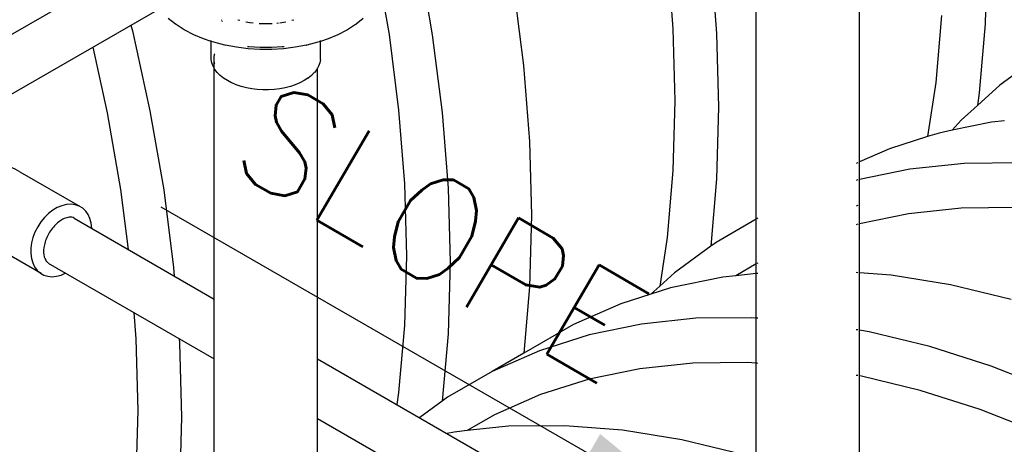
# Model space of a CAD drawing. Extents: x -19547 to -11561, y 2096 to 5601.
# Tile 121 of 168: x -13662 to -13576, y 2993 to 3030. Entities that reach past the tile are written whole.
import ezdxf

# ---------------------------------------------------------------- set-up
doc = ezdxf.new("R2010")
doc.units = 0
doc.header["$MEASUREMENT"] = 0
doc.layers.get('0').update_dxf_attribs({"linetype": 'CONTINUOUS'})
for name, color, linetype in [('PIPING-VENT-ISO', 3, 'CONTINUOUS'), ('TANK-SLOPE', 2, 'CONTINUOUS'), ('TEXT', 3, 'CONTINUOUS')]:
    doc.layers.add(name, color=color, linetype=linetype)
doc.styles.add('SIMPLEX', font='simplex')
doc.dimstyles.new('DIM96', dxfattribs={"dimscale": 96, "dimtxt": 0.125, "dimasz": 0.125, "dimexe": 0.0625, "dimexo": 0.0625, "dimgap": 0.0625, "dimtad": 1, "dimdec": 4, "dimzin": 3, "dimdsep": 46, "dimlunit": 4, "dimtxsty": 'SIMPLEX', "dimcen": 0, "dimdle": 0.0625, "dimclrd": 3, "dimclre": 3, "dimclrt": 3, "dimadec": 0, "dimazin": 0, "dimtfac": 1, "dimtdec": 4, "dimtmove": 2, "dimatfit": 3, "dimfxl": 1, "dimfrac": 2, "dimtolj": 1, "dimtzin": 0, "dimarcsym": 0})

# ---------------------------------------------------------------- blocks, each defined once
blk = doc.blocks.new('8-10 TANKS')
for p, q in [((32.416, -4.664), (32.416, 15.509)), ((36.91, -2.174), (36.91, 15.509)), ((42.449, 6.939), (42.362, 3.826)), ((17.744, 6.784), (18.341, 3.351)), ((28.546, 6.817), (28.797, 3.608)), ((30.437, 6.714), (30.695, 3.415)), ((16.138, 5.223), (16.462, 3.361)), ((21.877, 5.392), (22.306, 2.02)), ((7.182, 3.82), (6.871, 4.067)), ((9.19, 4.008), (9.192, 4)), ((9.201, 3.958), (9.204, 3.945)), ((9.205, 3.943), (9.206, 3.938)), ((9.896, 3.992), (9.889, 3.994)), ((9.977, 3.971), (9.896, 3.992)), ((10.41, 3.878), (10.238, 3.91)), ((10.56, 3.86), (10.41, 3.878)), ((11.654, 3.86), (11.585, 3.851)), ((11.804, 3.878), (11.712, 3.867)), ((11.976, 3.91), (11.804, 3.878)), ((12.319, 3.992), (12.238, 3.971)), ((12.325, 3.994), (12.319, 3.992)), ((15.343, 4.067), (15.033, 3.82)), ((40.464, 4.192), (40.214, 1.273)), ((5.248, 3.771), (5.312, 3.528)), ((5.312, 3.528), (6.076, 0.048)), ((7.209, 3.799), (7.182, 3.82)), ((7.561, 3.573), (7.209, 3.799)), ((7.589, 3.559), (7.561, 3.573)), ((7.976, 3.357), (7.589, 3.559)), ((10.966, 3.827), (10.824, 3.836)), ((11.248, 3.827), (10.966, 3.827)), ((11.391, 3.836), (11.248, 3.827)), ((14.626, 3.559), (14.239, 3.357)), ((14.654, 3.573), (14.626, 3.559)), ((15.005, 3.799), (14.654, 3.573)), ((15.005, 3.799), (15.033, 3.82)), ((28.797, 3.608), (28.881, 0.484)), ((42.362, 3.826), (42.105, 0.825)), ((8.397, 3.181), (7.976, 3.357)), ((8.734, 3.068), (8.397, 3.181)), ((8.734, 3.084), (8.734, 3.101)), ((8.734, 3.068), (8.734, 3.073)), ((8.848, 3.03), (8.734, 3.068)), ((8.734, 2.289), (8.734, 3.068)), ((9.324, 2.908), (8.848, 3.03)), ((13.366, 3.03), (12.891, 2.908)), ((13.481, 3.068), (13.366, 3.03)), ((13.817, 3.181), (13.481, 3.068)), ((13.481, 3.084), (13.481, 3.101)), ((13.481, 3.068), (13.481, 3.073)), ((13.481, 2.289), (13.481, 3.068)), ((14.239, 3.357), (13.817, 3.181)), ((16.462, 3.361), (16.879, 0.081)), ((18.341, 3.351), (18.77, -0.022)), ((30.695, 3.415), (30.781, 0.203)), ((3.588, 2.813), (4.213, -0.036)), ((9.34, 2.904), (9.324, 2.908)), ((9.831, 2.812), (9.34, 2.904)), ((10.336, 2.75), (9.831, 2.812)), ((10.376, 2.825), (10.307, 2.834)), ((10.849, 2.719), (10.336, 2.75)), ((10.862, 2.796), (10.376, 2.825)), ((11.365, 2.719), (10.849, 2.719)), ((11.352, 2.796), (10.862, 2.796)), ((11.839, 2.825), (11.352, 2.796)), ((11.879, 2.75), (11.365, 2.719)), ((11.907, 2.834), (11.839, 2.825)), ((12.384, 2.812), (11.879, 2.75)), ((12.875, 2.904), (12.384, 2.812)), ((12.875, 2.904), (12.891, 2.908)), ((8.734, 2.283), (8.734, 2.289)), ((8.76, 2.14), (8.734, 2.283)), ((8.762, 2.133), (8.76, 2.14)), ((8.86, 2.378), (8.885, 2.513)), ((8.86, 2.242), (8.86, 2.378)), ((8.885, 2.107), (8.86, 2.242)), ((8.86, 1.909), (8.86, 2.242)), ((8.885, 2.513), (8.889, 2.523)), ((13.453, 2.133), (13.454, 2.14)), ((13.48, 2.283), (13.454, 2.14)), ((13.48, 2.283), (13.481, 2.289)), ((44.813, 2.494), (43.001, 1.167)), ((8.814, 1.993), (8.762, 2.133)), ((8.816, 1.987), (8.814, 1.993)), ((8.86, 1.909), (8.816, 1.987)), ((8.893, 1.851), (8.86, 1.909)), ((8.86, -18.263), (8.86, 1.909)), ((8.889, 2.097), (8.885, 2.107)), ((8.896, 1.846), (8.893, 1.851)), ((8.997, 1.715), (8.896, 1.846)), ((9.001, 1.71), (8.997, 1.715)), ((13.213, 1.71), (13.217, 1.715)), ((13.318, 1.846), (13.217, 1.715)), ((13.318, 1.846), (13.322, 1.851)), ((13.354, 1.909), (13.322, 1.851)), ((13.398, 1.987), (13.354, 1.909)), ((13.354, 1.909), (13.354, 1.919)), ((13.354, -15.743), (13.354, 1.909)), ((13.398, 1.987), (13.401, 1.993)), ((13.453, 2.133), (13.401, 1.993)), ((22.306, 2.02), (22.563, -1.279)), ((9.125, 1.587), (9.001, 1.71)), ((9.27, 1.471), (9.125, 1.587)), ((9.275, 1.468), (9.27, 1.471)), ((9.44, 1.362), (9.275, 1.468)), ((9.623, 1.267), (9.44, 1.362)), ((12.775, 1.362), (12.591, 1.267)), ((12.94, 1.468), (12.775, 1.362)), ((12.94, 1.468), (12.944, 1.471)), ((13.09, 1.587), (12.944, 1.471)), ((13.213, 1.71), (13.09, 1.587)), ((9.627, 1.265), (9.623, 1.267)), ((9.826, 1.182), (9.627, 1.265)), ((10.039, 1.111), (9.826, 1.182)), ((10.264, 1.053), (10.039, 1.111)), ((10.498, 1.009), (10.264, 1.053)), ((10.739, 0.979), (10.498, 1.009)), ((10.984, 0.964), (10.739, 0.979)), ((11.23, 0.964), (10.984, 0.964)), ((11.475, 0.979), (11.23, 0.964)), ((11.716, 1.009), (11.475, 0.979)), ((11.95, 1.053), (11.716, 1.009)), ((12.175, 1.111), (11.95, 1.053)), ((12.388, 1.182), (12.175, 1.111)), ((12.588, 1.265), (12.388, 1.182)), ((12.588, 1.265), (12.591, 1.267)), ((40.214, 1.273), (39.864, -1.075)), ((43.001, 1.167), (42.023, 0.275)), ((28.881, 0.484), (28.797, -2.544)), ((42.105, 0.825), (42.023, 0.275)), ((6.076, 0.048), (6.674, -3.385)), ((16.879, 0.081), (17.13, -3.128)), ((30.781, 0.203), (30.695, -2.91)), ((42.023, 0.275), (41.322, -0.364)), ((4.213, -0.036), (4.795, -3.375)), ((18.77, -0.022), (19.028, -3.321)), ((41.322, -0.364), (40.935, -0.798)), ((43.198, -0.386), (42.631, -0.446)), ((40.935, -0.798), (40.365, -0.916)), ((42.631, -0.446), (40.935, -0.798)), ((22.563, -1.279), (22.65, -4.492)), ((39.864, -1.075), (38.2, -1.605)), ((40.365, -0.916), (39.864, -1.075)), ((38.2, -1.605), (36.91, -2.174)), ((28.797, -2.544), (28.546, -5.463)), ((36.836, -2.206), (36.763, -2.238)), ((36.91, -2.174), (36.885, -2.184)), ((36.91, -2.941), (36.91, -2.174)), ((39.096, -2.487), (36.91, -2.941)), ((41.455, -2.238), (39.096, -2.487)), ((43.896, -2.211), (41.455, -2.238)), ((30.695, -2.91), (30.444, -5.837)), ((36.829, -2.957), (36.763, -2.978)), ((36.836, -2.956), (36.829, -2.957)), ((36.91, -2.941), (36.885, -2.946)), ((36.91, -4.867), (36.91, -2.941)), ((4.795, -3.375), (5.126, -5.98)), ((6.674, -3.385), (7.103, -6.758)), ((17.13, -3.128), (17.214, -6.252)), ((19.028, -3.321), (19.114, -6.533)), ((36.826, -4.065), (36.763, -4.101)), ((41.322, -4.186), (39.028, -4.428)), ((43.697, -4.16), (41.322, -4.186)), ((22.65, -4.492), (22.563, -7.605)), ((32.416, -4.664), (30.671, -5.671)), ((32.416, -6.611), (32.416, -4.664)), ((32.489, -4.621), (32.44, -4.649)), ((39.028, -4.428), (36.91, -4.867)), ((36.824, -4.885), (36.763, -4.904)), ((36.836, -4.882), (36.824, -4.885)), ((36.91, -4.867), (36.885, -4.872)), ((36.91, -6.995), (36.91, -4.867)), ((28.546, -5.463), (28.233, -7.569)), ((30.444, -5.837), (28.859, -6.998)), ((30.671, -5.671), (30.444, -5.837)), ((17.214, -6.252), (17.13, -9.28)), ((7.103, -6.758), (7.132, -7.138)), ((19.114, -6.533), (19.028, -9.646)), ((32.416, -6.611), (31.531, -7.122)), ((32.416, -7.029), (32.416, -6.611)), ((32.489, -6.569), (32.44, -6.597)), ((28.859, -6.998), (28.233, -7.569)), ((30.964, -7.182), (28.698, -7.652)), ((31.531, -7.122), (30.964, -7.182)), ((32.416, -7.029), (31.531, -7.122)), ((32.416, -8.962), (32.416, -7.029)), ((32.489, -7.021), (32.44, -7.026)), ((36.836, -6.989), (36.763, -6.984)), ((36.91, -6.995), (36.885, -6.993)), ((38.279, -7.102), (36.91, -6.995)), ((36.91, -9.493), (36.91, -6.995)), ((40.858, -7.518), (38.279, -7.102)), ((22.563, -7.605), (22.315, -10.495)), ((28.233, -7.569), (27.843, -7.924)), ((28.698, -7.652), (27.843, -7.924)), ((43.489, -8.155), (40.858, -7.518)), ((27.843, -7.924), (26.533, -8.341)), ((26.533, -8.341), (24.477, -9.247)), ((5.373, -8.721), (5.463, -9.864)), ((29.787, -8.974), (27.429, -9.223)), ((32.229, -8.947), (29.787, -8.974)), ((32.416, -8.962), (32.229, -8.947)), ((32.416, -10.926), (32.416, -8.962)), ((32.489, -8.968), (32.44, -8.964)), ((17.13, -9.28), (16.879, -12.199)), ((24.477, -9.247), (22.315, -10.495)), ((27.429, -9.223), (25.162, -9.693)), ((19.028, -9.646), (18.776, -12.574)), ((25.162, -9.693), (22.997, -10.382)), ((36.836, -9.481), (36.763, -9.469)), ((36.91, -9.493), (36.885, -9.489)), ((37.322, -9.559), (36.91, -9.493)), ((36.91, -11.479), (36.91, -9.493)), ((39.953, -10.196), (37.322, -9.559)), ((5.463, -9.864), (5.546, -12.988)), ((7.345, -9.859), (7.361, -10.057)), ((7.361, -10.057), (7.447, -13.269)), ((42.628, -11.05), (39.953, -10.196)), ((22.997, -10.382), (20.941, -11.288)), ((22.315, -10.495), (20.941, -11.288)), ((29.655, -10.922), (27.361, -11.164)), ((32.03, -10.896), (29.655, -10.922)), ((32.416, -10.926), (32.03, -10.896)), ((32.416, -15.081), (32.416, -10.926)), ((32.489, -10.931), (32.44, -10.928)), ((45.334, -12.117), (42.628, -11.05)), ((20.941, -11.288), (19.004, -12.407)), ((27.361, -11.164), (25.156, -11.621)), ((36.836, -11.467), (36.763, -11.455)), ((36.91, -11.479), (36.885, -11.475)), ((36.984, -11.491), (36.91, -11.479)), ((36.91, -16.697), (36.91, -11.479)), ((39.543, -12.11), (36.984, -11.491)), ((25.156, -11.621), (23.05, -12.292)), ((16.879, -12.199), (16.801, -12.72)), ((23.05, -12.292), (21.051, -13.172)), ((42.144, -12.94), (39.543, -12.11)), ((18.776, -12.574), (17.794, -13.293)), ((19.004, -12.407), (18.776, -12.574)), ((5.546, -12.988), (5.463, -16.016)), ((21.051, -13.172), (19.863, -13.858)), ((44.777, -13.979), (42.144, -12.94)), ((7.447, -13.269), (7.361, -16.382)), ((21.656, -13.669), (19.863, -13.858)), ((24.097, -13.642), (21.656, -13.669)), ((26.612, -13.838), (24.097, -13.642)), ((19.297, -13.918), (18.987, -13.982)), ((19.863, -13.858), (19.297, -13.918)), ((29.19, -14.254), (26.612, -13.838)), ((31.822, -14.891), (29.19, -14.254))]:
    blk.add_line(p, q)

msp = doc.modelspace()

# ---------------------------------------------------------------- linework, layer by layer
at = {"layer": 'PIPING-VENT-ISO'}
for p, q in [((-13714.941, 2998.697, 0), (-13652.036, 3035.031, 0)), ((-13714.941, 2993.506, 0), (-13649.584, 3031.256, 0)), ((-13661.721, 3017.087, 0), (-13656.459, 3014.048, 0)), ((-13656.991, 3013.035, 0), (-13644.831, 3006.014, 0)), ((-13659.865, 3008.227, 0), (-13663.582, 3010.385, 0)), ((-13659.241, 3009.138, 0), (-13644.831, 3000.818, 0)), ((-13635.843, 3000.825, 0), (-13598.469, 2979.247, 0)), ((-13635.843, 2995.629, 0), (-13598.327, 2973.969, 0))]:
    msp.add_line(p, q, dxfattribs=at)
msp.add_arc((-13665.094, 3011.245, 0), 6.745, 60, 119.86426, dxfattribs=at)
msp.add_ellipse((-13658.111, 3011.106, 0), major_axis=(1.693, 2.916), ratio=0.701231, start_param=-0.839686, end_param=3.984041, dxfattribs=at)
msp.add_open_spline([(-13656.983, 3013.049, 0), (-13657.044, 3013.085, 0), (-13657.111, 3013.11, 0), (-13657.288, 3013.135, 0), (-13657.396, 3013.134, 0), (-13657.655, 3013.082, 0), (-13657.805, 3013.032, 0), (-13658.206, 3012.826, 0), (-13658.469, 3012.628, 0), (-13658.945, 3012.119, 0), (-13659.158, 3011.808, 0), (-13659.474, 3011.151, 0), (-13659.577, 3010.807, 0), (-13659.661, 3010.179, 0), (-13659.641, 3009.898, 0), (-13659.541, 3009.522, 0), (-13659.477, 3009.401, 0), (-13659.357, 3009.245, 0), (-13659.302, 3009.197, 0), (-13659.24, 3009.162, 0)], degree=3, knots=[0, 0, 0, 0, 0.276336, 0.276336, 0.552672, 0.552672, 0.829008, 0.829008, 1.25453, 1.25453, 1.680051, 1.680051, 2.105573, 2.105573, 2.531094, 2.531094, 2.862068, 2.862068, 3.141703, 3.141703, 3.141703, 3.141703], dxfattribs=at)

# ---------------------------------------------------------------- block references
at = {"layer": 'TANK-SLOPE', "xscale": 2, "yscale": 2, "zscale": 2}
msp.add_blockref('8-10 TANKS', (-13662.551, 3022.285), dxfattribs=at)

# ---------------------------------------------------------------- texts
at = {"layer": 'TEXT', "style": 'SIMPLEX'}
msp.add_text('SLOPE', height=8.9998, rotation=329.73847, dxfattribs=at).set_placement((-13643.891, 3017.543))

# ---------------------------------------------------------------- leaders
at = {"layer": 'TEXT'}
msp.add_leader([(-13601.874, 2986.569), (-13649.416, 3014.017)], dimstyle='DIM96', dxfattribs=at)

doc.saveas('drawing.dxf')
